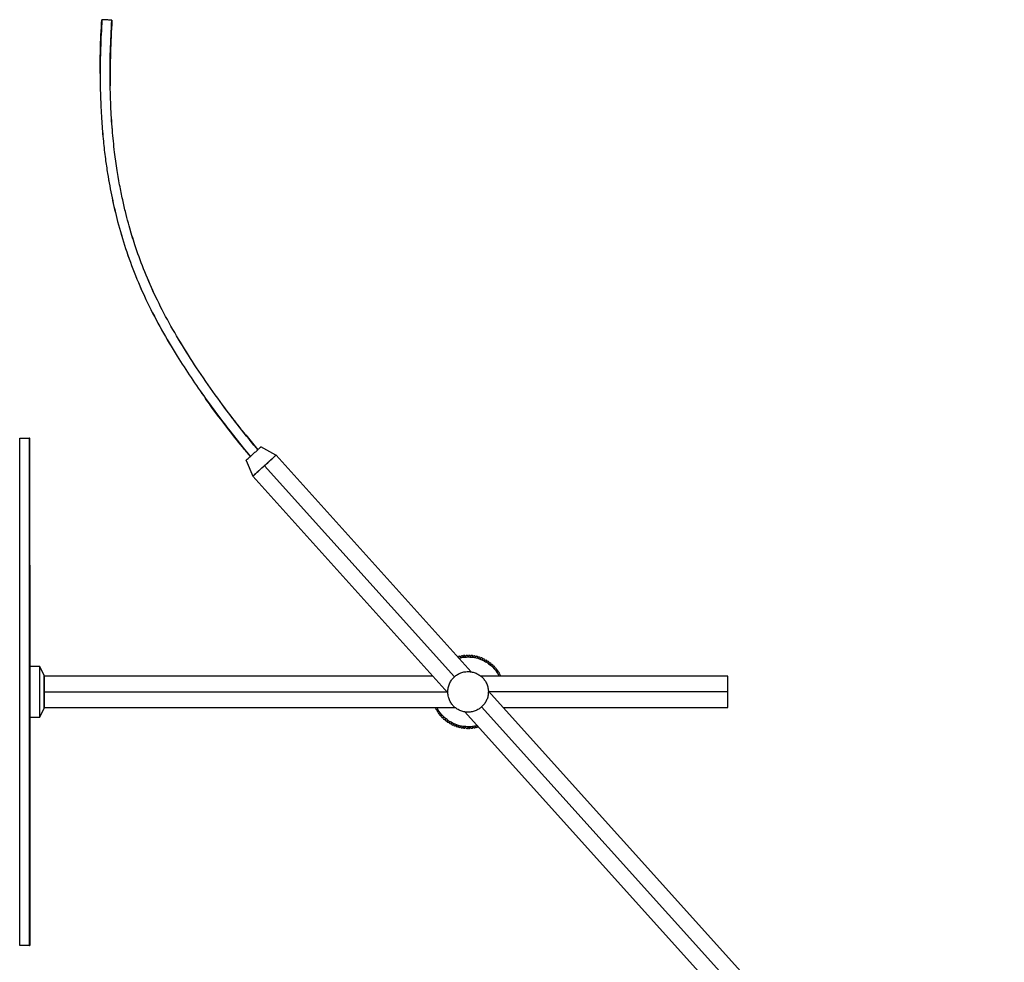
# Paper-space layout '_Izquierda' of a CAD drawing. Header units: millimetres. Extents: x -705 to -109, y 3460 to 4284.
# Tile 2 of 2: x -705 to -220, y 3820 to 4284. Entities that reach past the tile are written whole.
import ezdxf

# ---------------------------------------------------------------- set-up
doc = ezdxf.new("R2010")
doc.units = ezdxf.units.MM

psp = doc.layouts.new('_Izquierda')

# ---------------------------------------------------------------- linework, layer by layer
at = {"color": 7, "linetype": 'Continuous', "lineweight": 25}
for p, q in [((-664.59, 4284.14), (-664.72, 4281.17)), ((-664.63, 4284.15), (-664.59, 4284.15)), ((-660.16, 4273.22), (-659.68, 4283.84)), ((-659.68, 4283.85), (-659.64, 4283.85)), ((-705.1, 4077.91), (-700.3, 4077.91)), ((-593.64, 4079.53), (-587.72, 4072.22)), ((-578.81, 4069.48), (-586.17, 4073.62)), ((-593.54, 4066.98), (-590.23, 4059.2)), ((-482.57, 3962.79), (-578.71, 4069.57)), ((-490.79, 3960.34), (-584.47, 4064.38)), ((-590.23, 4059.2), (-494.06, 3952.39)), ((-695.1, 3965.41), (-700.1, 3965.41)), ((-693.1, 3960.91), (-695.1, 3965.41)), ((-501.51, 3960.66), (-693.11, 3960.66)), ((-356.1, 3960.66), (-477.78, 3960.66)), ((-693.1, 3959.31), (-692.89, 3959.66)), ((-693.1, 3952.91), (-494.53, 3952.91)), ((-231.09, 3683.49), (-474.14, 3953.43)), ((-356.1, 3952.91), (-473.67, 3952.91)), ((-692.89, 3946.16), (-693.1, 3946.51)), ((-695.1, 3940.41), (-693.1, 3944.91)), ((-693.1, 3945.16), (-490.42, 3945.16)), ((-485.63, 3943.03), (-225.55, 3654.18)), ((-477.41, 3945.48), (-219.79, 3659.37)), ((-466.69, 3945.16), (-356.1, 3945.16)), ((-700.1, 3940.41), (-695.1, 3940.41)), ((-700.3, 3827.91), (-705.1, 3827.91))]:
    psp.add_line(p, q, dxfattribs=at)
for points, knots in [([(-664.59, 4284.16), (-664.83, 4279.45), (-665.31, 4270.39), (-665.5, 4257.32), (-665.31, 4245.33), (-664.76, 4234.43), (-663.94, 4224.64), (-662.95, 4216.09), (-661.88, 4208.75), (-660.78, 4202.36), (-659.61, 4196.42), (-658.31, 4190.59), (-656.23, 4182.21), (-653, 4171.28), (-648.11, 4157.87), (-642.18, 4144.5), (-635.26, 4131.3), (-628.01, 4119.06), (-620.7, 4107.79), (-613.54, 4097.48), (-606.18, 4087.48), (-598.82, 4078.02), (-593.91, 4071.87), (-591.43, 4068.94), (-591.4, 4068.9)], [0, 0, 0, 0, 0.0603166, 0.1160814, 0.1672509, 0.213806, 0.2557379, 0.2930379, 0.3239509, 0.3507422, 0.3760209, 0.4015043, 0.4272081, 0.4865368, 0.5473598, 0.6098172, 0.6737057, 0.7381825, 0.7918622, 0.8457491, 0.8990831, 0.9508514, 0.9993703, 1, 1, 1, 1]), ([(-665.43, 4257.66), (-665.42, 4261.45), (-665.39, 4270.29), (-664.91, 4279.11), (-664.63, 4284.15)], [0, 0, 0, 0, 0.428744, 1, 1, 1, 1]), ([(-659.73, 4283.86), (-659.75, 4283.87), (-659.82, 4283.88), (-660.33, 4283.92), (-661.15, 4283.98), (-662.13, 4284.04), (-663.11, 4284.1), (-663.93, 4284.14), (-664.45, 4284.16), (-664.51, 4284.15), (-664.54, 4284.15)], [0, 0, 0, 0, 0.07425, 0.216189, 0.358128, 0.50006, 0.641984, 0.783916, 0.925867, 1, 1, 1, 1]), ([(-587.74, 4072.2), (-587.97, 4072.48), (-591.48, 4076.61), (-598.12, 4085.05), (-607.67, 4097.66), (-616.69, 4110.56), (-624.99, 4123.49), (-632.35, 4136.18), (-638.77, 4148.79), (-644.08, 4161.11), (-647.56, 4170.78), (-649.8, 4177.87), (-651.24, 4182.83), (-652.72, 4188.38), (-654.24, 4194.77), (-655.74, 4202.03), (-657.15, 4210.16), (-658.45, 4219.51), (-659.53, 4230.13), (-660.28, 4242.1), (-660.6, 4255.11), (-660.45, 4269.15), (-659.94, 4278.84), (-659.68, 4283.86)], [0, 0, 0, 0, 0.004659, 0.070722, 0.139893, 0.210791, 0.275765, 0.339956, 0.401846, 0.45996, 0.514548, 0.535483, 0.556875, 0.581739, 0.610268, 0.642439, 0.678241, 0.717671, 0.76525, 0.817256, 0.873713, 0.934634, 1, 1, 1, 1]), ([(-594.18, 4080.19), (-595.42, 4081.73), (-600.01, 4087.42), (-607.63, 4097.64), (-616.68, 4110.53), (-624.98, 4123.46), (-632.34, 4136.16), (-638.77, 4148.77), (-644.08, 4161.09), (-647.55, 4170.75), (-649.79, 4177.85), (-651.24, 4182.8), (-652.72, 4188.35), (-654.24, 4194.75), (-655.74, 4202.01), (-657.15, 4210.14), (-658.45, 4219.49), (-659.53, 4230.11), (-660.29, 4242.08), (-660.57, 4255.09), (-660.57, 4264.12), (-660.36, 4268.8), (-660.36, 4268.81)], [0, 0, 0, 0, 0.029145, 0.106933, 0.186622, 0.259637, 0.331762, 0.401291, 0.466579, 0.52791, 0.55143, 0.575469, 0.603409, 0.635467, 0.671618, 0.711846, 0.756153, 0.809614, 0.86805, 0.931486, 0.999937, 1, 1, 1, 1]), ([(-665.44, 4256.96), (-665.44, 4256.96), (-665.5, 4252.95), (-665.28, 4245.31), (-664.77, 4234.41), (-663.94, 4224.61), (-662.95, 4216.07), (-661.88, 4208.72), (-660.78, 4202.33), (-659.6, 4196.39), (-658.31, 4190.56), (-656.22, 4182.18), (-652.99, 4171.24), (-648.1, 4157.84), (-642.17, 4144.46), (-635.24, 4131.26), (-627.99, 4119.02), (-620.68, 4107.75), (-613.51, 4097.43), (-606.14, 4087.42), (-598.77, 4077.95), (-593.87, 4071.82), (-591.42, 4068.91), (-591.41, 4068.9)], [0, 0, 0, 0, 0.000091, 0.057992, 0.110671, 0.158118, 0.200325, 0.235303, 0.265618, 0.294222, 0.323058, 0.352143, 0.419276, 0.488099, 0.55877, 0.631061, 0.704018, 0.764765, 0.825767, 0.886165, 0.944812, 0.999768, 1, 1, 1, 1]), ([(-591.42, 4068.89), (-592.72, 4070.46), (-596.66, 4075.2), (-603.2, 4083.55), (-609.26, 4091.49), (-612.63, 4096.28), (-613.45, 4097.45)], [0, 0, 0, 0, 0.169494, 0.513101, 0.881483, 1, 1, 1, 1]), ([(-705.1, 3827.91), (-705.1, 3827.91), (-705.1, 3828.07), (-705.1, 3828.76), (-705.1, 3829.28), (-705.1, 3830.71), (-705.1, 3831.62), (-705.1, 3833.85), (-705.1, 3835.16), (-705.1, 3838.21), (-705.1, 3839.94), (-705.1, 3843.81), (-705.1, 3845.95), (-705.1, 3850.62), (-705.1, 3853.15), (-705.1, 3858.58), (-705.1, 3861.47), (-705.1, 3867.57), (-705.1, 3870.78), (-705.1, 3877.46), (-705.1, 3880.94), (-705.1, 3888.08), (-705.1, 3891.76), (-705.1, 3899.24), (-705.1, 3903.05), (-705.1, 3910.74), (-705.1, 3914.63), (-705.1, 3922.4), (-705.1, 3926.29), (-705.1, 3934.03), (-705.1, 3937.88), (-705.1, 3945.48), (-705.1, 3949.23), (-705.1, 3956.59), (-705.1, 3960.34), (-705.1, 3967.94), (-705.1, 3971.79), (-705.1, 3979.52), (-705.1, 3983.42), (-705.1, 3991.19), (-705.1, 3995.07), (-705.1, 4002.77), (-705.1, 4006.58), (-705.1, 4014.06), (-705.1, 4017.74), (-705.1, 4024.88), (-705.1, 4028.36), (-705.1, 4035.04), (-705.1, 4038.25), (-705.1, 4044.35), (-705.1, 4047.24), (-705.1, 4052.67), (-705.1, 4055.2), (-705.1, 4059.87), (-705.1, 4062.01), (-705.1, 4065.88), (-705.1, 4067.61), (-705.1, 4070.66), (-705.1, 4071.97), (-705.1, 4074.2), (-705.1, 4075.11), (-705.1, 4076.54), (-705.1, 4077.06), (-705.1, 4077.75), (-705.1, 4077.91), (-705.1, 4077.91)], [0, 0, 0, 0, 0.03125, 0.03125, 0.0625, 0.0625, 0.09375, 0.09375, 0.125, 0.125, 0.15625, 0.15625, 0.1875, 0.1875, 0.21875, 0.21875, 0.25, 0.25, 0.28125, 0.28125, 0.3125, 0.3125, 0.34375, 0.34375, 0.375, 0.375, 0.40625, 0.40625, 0.4375, 0.4375, 0.46875, 0.46875, 0.5, 0.5, 0.53125, 0.53125, 0.5625, 0.5625, 0.59375, 0.59375, 0.625, 0.625, 0.65625, 0.65625, 0.6875, 0.6875, 0.71875, 0.71875, 0.75, 0.75, 0.78125, 0.78125, 0.8125, 0.8125, 0.84375, 0.84375, 0.875, 0.875, 0.90625, 0.90625, 0.9375, 0.9375, 0.96875, 0.96875, 1, 1, 1, 1]), ([(-700.16, 4077.85), (-700.17, 4077.86), (-700.19, 4077.88), (-700.23, 4077.9), (-700.26, 4077.91), (-700.29, 4077.91), (-700.3, 4077.91)], [0, 0, 0, 0, 0.2627182, 0.519977, 0.7669677, 1, 1, 1, 1]), ([(-700.3, 4015.41), (-700.3, 4019.92), (-700.3, 4024.34), (-700.3, 4032.88), (-700.3, 4037), (-700.3, 4044.79), (-700.3, 4048.46), (-700.3, 4055.26), (-700.3, 4058.37), (-700.3, 4063.95), (-700.3, 4066.42), (-700.3, 4070.64), (-700.3, 4072.4), (-700.3, 4075.19), (-700.3, 4076.22), (-700.3, 4077.58), (-700.3, 4077.91), (-700.3, 4077.91)], [0, 0, 0, 0, 0.125, 0.125, 0.25, 0.25, 0.375, 0.375, 0.5, 0.5, 0.625, 0.625, 0.75, 0.75, 0.875, 0.875, 1, 1, 1, 1]), ([(-700.1, 4015.31), (-700.1, 4019.81), (-700.1, 4024.23), (-700.1, 4032.75), (-700.1, 4036.86), (-700.1, 4044.64), (-700.1, 4048.31), (-700.1, 4055.09), (-700.1, 4058.2), (-700.1, 4063.78), (-700.1, 4066.24), (-700.1, 4070.46), (-700.1, 4072.21), (-700.1, 4075), (-700.1, 4076.03), (-700.1, 4077.38), (-700.1, 4077.71), (-700.1, 4077.71)], [0, 0, 0, 0, 0.125, 0.125, 0.25, 0.25, 0.375, 0.375, 0.5, 0.5, 0.625, 0.625, 0.75, 0.75, 0.875, 0.875, 1, 1, 1, 1]), ([(-593.54, 4066.98), (-593.49, 4067.03), (-593.38, 4067.12), (-592.52, 4067.9), (-591.26, 4069.03), (-589.82, 4070.33), (-588.38, 4071.63), (-587.14, 4072.74), (-586.37, 4073.44), (-586.27, 4073.53), (-586.23, 4073.56)], [0, 0, 0, 0, 0.127481, 0.265466, 0.40345, 0.530931, 0.658413, 0.796397, 0.934382, 1, 1, 1, 1]), ([(-590.23, 4059.2), (-590.15, 4059.27), (-589.98, 4059.42), (-588.65, 4060.62), (-586.7, 4062.37), (-584.47, 4064.38), (-582.23, 4066.4), (-580.31, 4068.13), (-579.11, 4069.21), (-578.96, 4069.35), (-578.91, 4069.39)], [0, 0, 0, 0, 0.127483, 0.265469, 0.403455, 0.530937, 0.65842, 0.796406, 0.934392, 1, 1, 1, 1]), ([(-578.71, 4069.57), (-578.71, 4069.57), (-578.74, 4069.54), (-578.87, 4069.42), (-578.98, 4069.33), (-579.26, 4069.08), (-579.43, 4068.92), (-579.87, 4068.53), (-580.12, 4068.3), (-580.68, 4067.8), (-580.99, 4067.52), (-581.65, 4066.92), (-582, 4066.61), (-582.71, 4065.97), (-583.07, 4065.65), (-583.78, 4065), (-584.13, 4064.69), (-584.47, 4064.38)], [0, 0, 0, 0, 0.125, 0.125, 0.25, 0.25, 0.375, 0.375, 0.5, 0.5, 0.625, 0.625, 0.75, 0.75, 0.875, 0.875, 1, 1, 1, 1]), ([(-584.47, 4064.38), (-584.81, 4064.08), (-585.16, 4063.76), (-585.88, 4063.12), (-586.24, 4062.79), (-586.95, 4062.15), (-587.29, 4061.84), (-587.95, 4061.25), (-588.26, 4060.97), (-588.82, 4060.46), (-589.08, 4060.23), (-589.51, 4059.85), (-589.69, 4059.69), (-589.97, 4059.43), (-590.07, 4059.34), (-590.2, 4059.22), (-590.23, 4059.2), (-590.23, 4059.2)], [0, 0, 0, 0, 0.125, 0.125, 0.25, 0.25, 0.375, 0.375, 0.5, 0.5, 0.625, 0.625, 0.75, 0.75, 0.875, 0.875, 1, 1, 1, 1]), ([(-700.3, 3827.91), (-700.3, 3827.91), (-700.3, 3828.24), (-700.3, 3829.59), (-700.3, 3830.63), (-700.3, 3833.42), (-700.3, 3835.18), (-700.3, 3839.4), (-700.3, 3841.87), (-700.3, 3847.45), (-700.3, 3850.56), (-700.3, 3857.36), (-700.3, 3861.03), (-700.3, 3868.82), (-700.3, 3872.94), (-700.3, 3881.48), (-700.3, 3885.9), (-700.3, 3894.92), (-700.3, 3899.67), (-700.3, 3909.57), (-700.3, 3914.72), (-700.3, 3925.3), (-700.3, 3930.73), (-700.3, 3941.75), (-700.3, 3947.33), (-700.3, 3958.49), (-700.3, 3964.07), (-700.3, 3975.09), (-700.3, 3980.52), (-700.3, 3991.1), (-700.3, 3996.25), (-700.3, 4006.15), (-700.3, 4010.9), (-700.3, 4015.41)], [0, 0, 0, 0, 0.0625, 0.0625, 0.125, 0.125, 0.1875, 0.1875, 0.25, 0.25, 0.3125, 0.3125, 0.375, 0.375, 0.4375, 0.4375, 0.5, 0.5, 0.5625, 0.5625, 0.625, 0.625, 0.6875, 0.6875, 0.75, 0.75, 0.8125, 0.8125, 0.875, 0.875, 0.9375, 0.9375, 1, 1, 1, 1]), ([(-700.16, 4015.38), (-700.16, 4012.44), (-700.16, 4006.47), (-700.16, 3996.9), (-700.16, 3986.8), (-700.16, 3976.19), (-700.16, 3965.25), (-700.16, 3954.1), (-700.16, 3942.87), (-700.16, 3931.64), (-700.16, 3920.46), (-700.16, 3909.49), (-700.16, 3898.87), (-700.16, 3888.8), (-700.16, 3879.38), (-700.16, 3870.75), (-700.16, 3862.95), (-700.16, 3856.02), (-700.16, 3849.92), (-700.16, 3844.56), (-700.16, 3839.87), (-700.16, 3835.81), (-700.16, 3832.5), (-700.16, 3829.97), (-700.16, 3828.48), (-700.16, 3827.84), (-700.16, 3828), (-700.16, 3828.02)], [0, 0, 0, 0, 0.038425, 0.078021, 0.118699, 0.160353, 0.202853, 0.245277, 0.288222, 0.331521, 0.375, 0.419267, 0.463346, 0.50705, 0.550205, 0.59265, 0.633504, 0.673411, 0.712271, 0.749999, 0.788424, 0.82802, 0.868699, 0.910352, 0.952853, 0.995276, 1, 1, 1, 1]), ([(-700.1, 3828.11), (-700.1, 3828.11), (-700.1, 3828.44), (-700.1, 3829.79), (-700.1, 3830.82), (-700.1, 3833.61), (-700.1, 3835.36), (-700.1, 3839.58), (-700.1, 3842.04), (-700.1, 3847.62), (-700.1, 3850.73), (-700.1, 3857.51), (-700.1, 3861.18), (-700.1, 3868.96), (-700.1, 3873.06), (-700.1, 3881.59), (-700.1, 3886.01), (-700.1, 3895.01), (-700.1, 3899.76), (-700.1, 3909.64), (-700.1, 3914.78), (-700.1, 3925.34), (-700.1, 3930.77), (-700.1, 3941.76), (-700.1, 3947.34), (-700.1, 3958.48), (-700.1, 3964.06), (-700.1, 3975.05), (-700.1, 3980.48), (-700.1, 3991.04), (-700.1, 3996.18), (-700.1, 4006.06), (-700.1, 4010.81), (-700.1, 4015.31)], [0, 0, 0, 0, 0.0625, 0.0625, 0.125, 0.125, 0.1875, 0.1875, 0.25, 0.25, 0.3125, 0.3125, 0.375, 0.375, 0.4375, 0.4375, 0.5, 0.5, 0.5625, 0.5625, 0.625, 0.625, 0.6875, 0.6875, 0.75, 0.75, 0.8125, 0.8125, 0.875, 0.875, 0.9375, 0.9375, 1, 1, 1, 1]), ([(-488.79, 3970.29), (-488.81, 3970.15), (-488.83, 3969.97), (-488.84, 3969.8), (-488.85, 3969.76)], [0, 0, 0, 0, 0.800816, 1, 1, 1, 1]), ([(-488.55, 3969.43), (-488.11, 3969.57), (-486.67, 3970.02), (-484.09, 3970.17), (-480.89, 3969.91), (-477.69, 3968.98), (-474.6, 3967.39), (-471.88, 3965.14), (-469.91, 3962.85), (-469.13, 3961.22), (-468.86, 3960.66)], [0, 0, 0, 0, 0.058687, 0.192927, 0.327166, 0.469447, 0.617642, 0.768983, 0.920323, 1, 1, 1, 1]), ([(-695.1, 3940.41), (-695.1, 3940.41), (-695.1, 3940.48), (-695.1, 3940.76), (-695.1, 3940.98), (-695.1, 3941.59), (-695.1, 3941.98), (-695.1, 3942.91), (-695.1, 3943.46), (-695.1, 3944.68), (-695.1, 3945.35), (-695.1, 3946.78), (-695.1, 3947.54), (-695.1, 3949.08), (-695.1, 3949.86), (-695.1, 3951.41), (-695.1, 3952.17), (-695.1, 3953.65), (-695.1, 3954.41), (-695.1, 3955.96), (-695.1, 3956.74), (-695.1, 3958.28), (-695.1, 3959.04), (-695.1, 3960.46), (-695.1, 3961.14), (-695.1, 3962.36), (-695.1, 3962.9), (-695.1, 3963.84), (-695.1, 3964.23), (-695.1, 3964.84), (-695.1, 3965.06), (-695.1, 3965.34), (-695.1, 3965.41), (-695.1, 3965.41)], [0, 0, 0, 0, 0.0625, 0.0625, 0.125, 0.125, 0.1875, 0.1875, 0.25, 0.25, 0.3125, 0.3125, 0.375, 0.375, 0.4375, 0.4375, 0.5, 0.5, 0.5625, 0.5625, 0.625, 0.625, 0.6875, 0.6875, 0.75, 0.75, 0.8125, 0.8125, 0.875, 0.875, 0.9375, 0.9375, 1, 1, 1, 1]), ([(-693.1, 3944.91), (-693.1, 3944.91), (-693.1, 3944.95), (-693.1, 3945.13), (-693.1, 3945.28), (-693.1, 3945.67), (-693.1, 3945.91), (-693.1, 3946.51), (-693.1, 3946.86), (-693.1, 3947.64), (-693.1, 3948.07), (-693.1, 3948.99), (-693.1, 3949.47), (-693.1, 3950.46), (-693.1, 3950.96), (-693.1, 3951.95), (-693.1, 3952.44), (-693.1, 3953.38), (-693.1, 3953.87), (-693.1, 3954.86), (-693.1, 3955.36), (-693.1, 3956.35), (-693.1, 3956.83), (-693.1, 3957.74), (-693.1, 3958.18), (-693.1, 3958.96), (-693.1, 3959.31), (-693.1, 3959.9), (-693.1, 3960.15), (-693.1, 3960.54), (-693.1, 3960.68), (-693.1, 3960.87), (-693.1, 3960.91), (-693.1, 3960.91)], [0, 0, 0, 0, 0.0625, 0.0625, 0.125, 0.125, 0.1875, 0.1875, 0.25, 0.25, 0.3125, 0.3125, 0.375, 0.375, 0.4375, 0.4375, 0.5, 0.5, 0.5625, 0.5625, 0.625, 0.625, 0.6875, 0.6875, 0.75, 0.75, 0.8125, 0.8125, 0.875, 0.875, 0.9375, 0.9375, 1, 1, 1, 1]), ([(-693.1, 3960.66), (-693.1, 3960.66), (-693.1, 3960.62), (-693.1, 3960.44), (-693.1, 3960.3), (-693.1, 3959.93), (-693.1, 3959.69), (-693.1, 3959.11), (-693.1, 3958.77), (-693.1, 3958.01), (-693.1, 3957.59), (-693.1, 3956.71), (-693.1, 3956.24), (-693.1, 3955.29), (-693.1, 3954.8), (-693.1, 3953.84), (-693.1, 3953.37), (-693.1, 3952.91)], [0, 0, 0, 0, 0.125, 0.125, 0.25, 0.25, 0.375, 0.375, 0.5, 0.5, 0.625, 0.625, 0.75, 0.75, 0.875, 0.875, 1, 1, 1, 1]), ([(-477.41, 3945.48), (-477.85, 3945.08), (-478.34, 3944.71), (-479.41, 3944.06), (-479.99, 3943.77), (-481.24, 3943.31), (-481.89, 3943.13), (-483.24, 3942.92), (-483.93, 3942.89), (-485.31, 3942.96), (-486, 3943.07), (-487.32, 3943.42), (-487.95, 3943.66), (-489.14, 3944.25), (-489.69, 3944.59), (-490.69, 3945.36), (-491.14, 3945.78), (-491.93, 3946.66), (-492.3, 3947.15), (-492.96, 3948.22), (-493.24, 3948.8), (-493.7, 3950.04), (-493.88, 3950.7), (-494.09, 3952.05), (-494.12, 3952.74), (-494.05, 3954.12), (-493.94, 3954.81), (-493.59, 3956.13), (-493.35, 3956.76), (-492.76, 3957.95), (-492.42, 3958.5), (-491.65, 3959.5), (-491.23, 3959.95), (-490.79, 3960.34)], [0, 0, 0, 0, 0.0625, 0.0625, 0.125, 0.125, 0.1875, 0.1875, 0.25, 0.25, 0.3125, 0.3125, 0.375, 0.375, 0.4375, 0.4375, 0.5, 0.5, 0.5625, 0.5625, 0.625, 0.625, 0.6875, 0.6875, 0.75, 0.75, 0.8125, 0.8125, 0.875, 0.875, 0.9375, 0.9375, 1, 1, 1, 1]), ([(-490.79, 3960.34), (-490.35, 3960.74), (-489.87, 3961.11), (-488.79, 3961.76), (-488.21, 3962.05), (-486.97, 3962.51), (-486.31, 3962.69), (-484.96, 3962.9), (-484.27, 3962.93), (-482.89, 3962.86), (-482.2, 3962.75), (-480.88, 3962.4), (-480.25, 3962.16), (-479.06, 3961.57), (-478.51, 3961.22), (-477.51, 3960.46), (-477.06, 3960.04), (-476.28, 3959.16), (-475.91, 3958.67), (-475.25, 3957.6), (-474.96, 3957.02), (-474.5, 3955.78), (-474.32, 3955.12), (-474.11, 3953.77), (-474.08, 3953.08), (-474.15, 3951.7), (-474.26, 3951.01), (-474.61, 3949.69), (-474.85, 3949.06), (-475.44, 3947.87), (-475.79, 3947.32), (-476.55, 3946.32), (-476.97, 3945.87), (-477.41, 3945.48)], [0, 0, 0, 0, 0.0625, 0.0625, 0.125, 0.125, 0.1875, 0.1875, 0.25, 0.25, 0.3125, 0.3125, 0.375, 0.375, 0.4375, 0.4375, 0.5, 0.5, 0.5625, 0.5625, 0.625, 0.625, 0.6875, 0.6875, 0.75, 0.75, 0.8125, 0.8125, 0.875, 0.875, 0.9375, 0.9375, 1, 1, 1, 1]), ([(-468.4, 3960.66), (-468.36, 3960.71), (-468.24, 3960.84), (-468.12, 3960.97), (-468.05, 3961.05)], [0, 0, 0, 0, 0.369914, 1, 1, 1, 1]), ([(-356.1, 3952.91), (-356.1, 3953.37), (-356.1, 3953.84), (-356.1, 3954.8), (-356.1, 3955.29), (-356.1, 3956.24), (-356.1, 3956.71), (-356.1, 3957.59), (-356.1, 3958.01), (-356.1, 3958.77), (-356.1, 3959.11), (-356.1, 3959.69), (-356.1, 3959.93), (-356.1, 3960.3), (-356.1, 3960.44), (-356.1, 3960.62), (-356.1, 3960.66), (-356.1, 3960.66)], [0, 0, 0, 0, 0.125, 0.125, 0.25, 0.25, 0.375, 0.375, 0.5, 0.5, 0.625, 0.625, 0.75, 0.75, 0.875, 0.875, 1, 1, 1, 1]), ([(-693.1, 3952.91), (-693.1, 3952.45), (-693.1, 3951.98), (-693.1, 3951.02), (-693.1, 3950.53), (-693.1, 3949.58), (-693.1, 3949.11), (-693.1, 3948.23), (-693.1, 3947.81), (-693.1, 3947.05), (-693.1, 3946.71), (-693.1, 3946.13), (-693.1, 3945.89), (-693.1, 3945.51), (-693.1, 3945.38), (-693.1, 3945.2), (-693.1, 3945.16), (-693.1, 3945.16)], [0, 0, 0, 0, 0.125, 0.125, 0.25, 0.25, 0.375, 0.375, 0.5, 0.5, 0.625, 0.625, 0.75, 0.75, 0.875, 0.875, 1, 1, 1, 1]), ([(-356.1, 3945.16), (-356.1, 3945.16), (-356.1, 3945.2), (-356.1, 3945.38), (-356.1, 3945.51), (-356.1, 3945.89), (-356.1, 3946.13), (-356.1, 3946.71), (-356.1, 3947.05), (-356.1, 3947.81), (-356.1, 3948.23), (-356.1, 3949.11), (-356.1, 3949.58), (-356.1, 3950.53), (-356.1, 3951.02), (-356.1, 3951.98), (-356.1, 3952.45), (-356.1, 3952.91)], [0, 0, 0, 0, 0.125, 0.125, 0.25, 0.25, 0.375, 0.375, 0.5, 0.5, 0.625, 0.625, 0.75, 0.75, 0.875, 0.875, 1, 1, 1, 1]), ([(-499.8, 3945.16), (-499.84, 3945.11), (-499.96, 3944.98), (-500.08, 3944.85), (-500.15, 3944.77)], [0, 0, 0, 0, 0.369914, 1, 1, 1, 1]), ([(-479.62, 3936.35), (-479.72, 3936.32), (-481.12, 3935.75), (-484.13, 3935.62), (-488.43, 3936.07), (-492.68, 3937.76), (-496.34, 3940.63), (-498.63, 3943.25), (-499.27, 3944.94), (-499.35, 3945.16)], [0, 0, 0, 0, 0.013018, 0.193658, 0.374298, 0.567984, 0.768918, 0.969853, 1, 1, 1, 1]), ([(-479.41, 3935.53), (-479.39, 3935.67), (-479.38, 3935.85), (-479.36, 3936.02), (-479.35, 3936.06)], [0, 0, 0, 0, 0.800816, 1, 1, 1, 1]), ([(-700.3, 3827.91), (-700.29, 3827.91), (-700.26, 3827.91), (-700.23, 3827.92), (-700.19, 3827.94), (-700.17, 3827.96), (-700.16, 3827.97)], [0, 0, 0, 0, 0.233032, 0.480023, 0.737282, 1, 1, 1, 1])]:
    psp.add_open_spline(points, degree=3, knots=knots, dxfattribs=at)
for points in [[(-659.64, 4283.85), (-660.29, 4273.13), (-660.61, 4262.38), (-660.44, 4251.63)], [(-700.16, 4015.38), (-700.2, 4015.4), (-700.25, 4015.41), (-700.3, 4015.41)], [(-700.1, 4015.31), (-700.1, 4015.34), (-700.12, 4015.36), (-700.16, 4015.38)], [(-488.12, 3970.46), (-488.34, 3970.4), (-488.57, 3970.35), (-488.79, 3970.29)], [(-487.7, 3969.83), (-487.84, 3970.04), (-487.98, 3970.25), (-488.12, 3970.46)], [(-487.57, 3970.57), (-487.61, 3970.32), (-487.66, 3970.08), (-487.7, 3969.83)], [(-486.88, 3970.69), (-487.11, 3970.66), (-487.34, 3970.62), (-487.57, 3970.57)], [(-486.51, 3970.04), (-486.63, 3970.26), (-486.76, 3970.47), (-486.88, 3970.69)], [(-486.33, 3970.77), (-486.39, 3970.53), (-486.45, 3970.28), (-486.51, 3970.04)], [(-485.64, 3970.84), (-485.87, 3970.82), (-486.1, 3970.8), (-486.33, 3970.77)], [(-485.31, 3970.17), (-485.42, 3970.39), (-485.53, 3970.62), (-485.64, 3970.84)], [(-485.08, 3970.88), (-485.16, 3970.64), (-485.23, 3970.4), (-485.31, 3970.17)], [(-484.38, 3970.91), (-484.61, 3970.9), (-484.85, 3970.9), (-485.08, 3970.88)], [(-484.1, 3970.21), (-484.19, 3970.44), (-484.29, 3970.67), (-484.38, 3970.91)], [(-483.82, 3970.91), (-483.92, 3970.67), (-484.01, 3970.44), (-484.1, 3970.21)], [(-483.12, 3970.88), (-483.36, 3970.9), (-483.59, 3970.9), (-483.82, 3970.91)], [(-482.89, 3970.17), (-482.97, 3970.4), (-483.05, 3970.64), (-483.12, 3970.88)], [(-482.57, 3970.84), (-482.68, 3970.62), (-482.79, 3970.39), (-482.89, 3970.17)], [(-481.87, 3970.77), (-482.1, 3970.8), (-482.33, 3970.82), (-482.57, 3970.84)], [(-481.69, 3970.04), (-481.75, 3970.28), (-481.81, 3970.53), (-481.87, 3970.77)], [(-481.32, 3970.69), (-481.45, 3970.47), (-481.57, 3970.26), (-481.69, 3970.04)], [(-480.63, 3970.57), (-480.86, 3970.62), (-481.09, 3970.66), (-481.32, 3970.69)], [(-480.5, 3969.83), (-480.55, 3970.08), (-480.59, 3970.32), (-480.63, 3970.57)], [(-480.09, 3970.46), (-480.23, 3970.25), (-480.37, 3970.04), (-480.5, 3969.83)], [(-479.41, 3970.29), (-479.63, 3970.35), (-479.86, 3970.4), (-480.09, 3970.46)], [(-479.33, 3969.54), (-479.36, 3969.79), (-479.38, 3970.04), (-479.41, 3970.29)], [(-478.87, 3970.13), (-479.03, 3969.93), (-479.18, 3969.74), (-479.33, 3969.54)], [(-478.21, 3969.92), (-478.43, 3969.99), (-478.65, 3970.07), (-478.87, 3970.13)], [(-478.18, 3969.17), (-478.19, 3969.42), (-478.2, 3969.67), (-478.21, 3969.92)], [(-477.68, 3969.73), (-477.85, 3969.54), (-478.02, 3969.35), (-478.18, 3969.17)], [(-477.04, 3969.47), (-477.25, 3969.56), (-477.47, 3969.64), (-477.68, 3969.73)], [(-477.06, 3968.72), (-477.05, 3968.96), (-477.05, 3969.21), (-477.04, 3969.47)], [(-476.53, 3969.24), (-476.71, 3969.06), (-476.89, 3968.89), (-477.06, 3968.72)], [(-475.9, 3968.93), (-476.11, 3969.04), (-476.31, 3969.14), (-476.53, 3969.24)], [(-475.98, 3968.19), (-475.95, 3968.43), (-475.93, 3968.68), (-475.9, 3968.93)], [(-475.4, 3968.67), (-475.6, 3968.51), (-475.79, 3968.35), (-475.98, 3968.19)], [(-474.8, 3968.32), (-475, 3968.44), (-475.2, 3968.56), (-475.4, 3968.67)], [(-474.93, 3967.58), (-474.89, 3967.83), (-474.85, 3968.07), (-474.8, 3968.32)], [(-474.33, 3968.02), (-474.53, 3967.88), (-474.73, 3967.73), (-474.93, 3967.58)], [(-473.75, 3967.63), (-473.94, 3967.77), (-474.13, 3967.9), (-474.33, 3968.02)], [(-473.93, 3966.91), (-473.87, 3967.15), (-473.81, 3967.39), (-473.75, 3967.63)], [(-473.3, 3967.31), (-473.51, 3967.17), (-473.72, 3967.04), (-473.93, 3966.91)], [(-472.75, 3966.88), (-472.93, 3967.02), (-473.11, 3967.17), (-473.3, 3967.31)], [(-472.98, 3966.16), (-472.9, 3966.4), (-472.82, 3966.64), (-472.75, 3966.88)], [(-472.32, 3966.52), (-472.54, 3966.4), (-472.76, 3966.28), (-472.98, 3966.16)], [(-471.8, 3966.05), (-471.97, 3966.21), (-472.14, 3966.36), (-472.32, 3966.52)], [(-472.08, 3965.36), (-471.99, 3965.58), (-471.89, 3965.82), (-471.8, 3966.05)], [(-471.4, 3965.66), (-471.63, 3965.56), (-471.86, 3965.46), (-472.08, 3965.36)], [(-470.91, 3965.16), (-471.07, 3965.33), (-471.23, 3965.5), (-471.4, 3965.66)], [(-471.24, 3964.49), (-471.13, 3964.71), (-471.02, 3964.93), (-470.91, 3965.16)], [(-470.54, 3964.74), (-470.78, 3964.66), (-471.01, 3964.57), (-471.24, 3964.49)], [(-470.09, 3964.21), (-470.24, 3964.39), (-470.39, 3964.57), (-470.54, 3964.74)], [(-470.47, 3963.56), (-470.34, 3963.78), (-470.22, 3963.99), (-470.09, 3964.21)], [(-469.75, 3963.77), (-469.99, 3963.7), (-470.23, 3963.63), (-470.47, 3963.56)], [(-469.76, 3962.58), (-469.62, 3962.79), (-469.48, 3963), (-469.34, 3963.21)], [(-469.02, 3962.74), (-469.27, 3962.69), (-469.52, 3962.64), (-469.76, 3962.58)], [(-469.34, 3963.21), (-469.47, 3963.4), (-469.61, 3963.58), (-469.75, 3963.77)], [(-469.12, 3961.56), (-468.96, 3961.76), (-468.81, 3961.95), (-468.65, 3962.15)], [(-468.37, 3961.67), (-468.62, 3961.63), (-468.87, 3961.6), (-469.12, 3961.56)], [(-468.65, 3962.15), (-468.77, 3962.35), (-468.9, 3962.55), (-469.02, 3962.74)], [(-468.05, 3961.05), (-468.15, 3961.26), (-468.26, 3961.46), (-468.37, 3961.67)], [(-500.15, 3944.77), (-500.05, 3944.56), (-499.94, 3944.36), (-499.83, 3944.15)], [(-499.83, 3944.15), (-499.58, 3944.19), (-499.33, 3944.22), (-499.08, 3944.26)], [(-499.08, 3944.26), (-499.24, 3944.06), (-499.39, 3943.87), (-499.55, 3943.67)], [(-499.55, 3943.67), (-499.43, 3943.47), (-499.31, 3943.27), (-499.18, 3943.08)], [(-499.18, 3943.08), (-498.93, 3943.13), (-498.69, 3943.18), (-498.44, 3943.23)], [(-498.44, 3943.23), (-498.58, 3943.03), (-498.72, 3942.82), (-498.87, 3942.61)], [(-498.87, 3942.61), (-498.73, 3942.42), (-498.6, 3942.23), (-498.46, 3942.05)], [(-498.46, 3942.05), (-498.21, 3942.12), (-497.97, 3942.19), (-497.73, 3942.26)], [(-497.73, 3942.26), (-497.86, 3942.04), (-497.98, 3941.83), (-498.11, 3941.61)], [(-498.11, 3941.61), (-497.97, 3941.43), (-497.82, 3941.25), (-497.66, 3941.07)], [(-497.66, 3941.07), (-497.43, 3941.16), (-497.19, 3941.25), (-496.96, 3941.33)], [(-496.96, 3941.33), (-497.07, 3941.11), (-497.18, 3940.89), (-497.29, 3940.66)], [(-497.29, 3940.66), (-497.13, 3940.49), (-496.97, 3940.32), (-496.8, 3940.16)], [(-496.8, 3940.16), (-496.57, 3940.26), (-496.35, 3940.36), (-496.12, 3940.46)], [(-496.12, 3940.46), (-496.21, 3940.23), (-496.31, 3940), (-496.4, 3939.77)], [(-496.4, 3939.77), (-496.23, 3939.61), (-496.06, 3939.45), (-495.88, 3939.3)], [(-495.88, 3939.3), (-495.66, 3939.42), (-495.44, 3939.54), (-495.22, 3939.66)], [(-495.22, 3939.66), (-495.3, 3939.42), (-495.38, 3939.18), (-495.46, 3938.94)], [(-495.46, 3938.94), (-495.28, 3938.8), (-495.09, 3938.65), (-494.91, 3938.51)], [(-494.91, 3938.51), (-494.69, 3938.65), (-494.48, 3938.78), (-494.27, 3938.91)], [(-494.27, 3938.91), (-494.33, 3938.67), (-494.39, 3938.43), (-494.45, 3938.18)], [(-494.45, 3938.18), (-494.26, 3938.05), (-494.07, 3937.92), (-493.88, 3937.79)], [(-493.88, 3937.79), (-493.67, 3937.94), (-493.47, 3938.09), (-493.27, 3938.24)], [(-493.27, 3938.24), (-493.31, 3937.99), (-493.36, 3937.75), (-493.4, 3937.5)], [(-493.4, 3937.5), (-493.2, 3937.38), (-493, 3937.26), (-492.8, 3937.15)], [(-492.8, 3937.15), (-492.6, 3937.31), (-492.41, 3937.47), (-492.22, 3937.63)], [(-492.22, 3937.63), (-492.25, 3937.39), (-492.28, 3937.14), (-492.3, 3936.89)], [(-492.3, 3936.89), (-492.1, 3936.78), (-491.89, 3936.68), (-491.68, 3936.58)], [(-491.68, 3936.58), (-491.5, 3936.76), (-491.32, 3936.93), (-491.14, 3937.1)], [(-491.14, 3937.1), (-491.15, 3936.86), (-491.16, 3936.61), (-491.17, 3936.35)], [(-491.17, 3936.35), (-490.95, 3936.26), (-490.74, 3936.18), (-490.52, 3936.09)], [(-490.52, 3936.09), (-490.35, 3936.28), (-490.18, 3936.47), (-490.02, 3936.65)], [(-490.02, 3936.65), (-490.01, 3936.4), (-490, 3936.15), (-489.99, 3935.9)], [(-489.99, 3935.9), (-489.77, 3935.83), (-489.55, 3935.75), (-489.33, 3935.69)], [(-489.33, 3935.69), (-489.18, 3935.89), (-489.02, 3936.08), (-488.87, 3936.28)], [(-488.87, 3936.28), (-488.84, 3936.03), (-488.82, 3935.78), (-488.79, 3935.53)], [(-488.12, 3935.36), (-487.98, 3935.57), (-487.84, 3935.78), (-487.7, 3935.99)], [(-487.7, 3935.99), (-487.66, 3935.74), (-487.61, 3935.5), (-487.57, 3935.25)], [(-480.63, 3935.25), (-480.59, 3935.5), (-480.55, 3935.74), (-480.5, 3935.99)], [(-480.5, 3935.99), (-480.37, 3935.78), (-480.23, 3935.57), (-480.09, 3935.36)], [(-488.79, 3935.53), (-488.57, 3935.47), (-488.34, 3935.42), (-488.12, 3935.36)], [(-487.57, 3935.25), (-487.34, 3935.2), (-487.11, 3935.16), (-486.88, 3935.13)], [(-486.88, 3935.13), (-486.76, 3935.34), (-486.63, 3935.56), (-486.51, 3935.78)], [(-486.51, 3935.78), (-486.45, 3935.54), (-486.39, 3935.29), (-486.33, 3935.05)], [(-486.33, 3935.05), (-486.1, 3935.02), (-485.87, 3934.99), (-485.64, 3934.98)], [(-485.64, 3934.98), (-485.53, 3935.2), (-485.42, 3935.43), (-485.31, 3935.65)], [(-485.31, 3935.65), (-485.23, 3935.41), (-485.16, 3935.18), (-485.08, 3934.94)], [(-485.08, 3934.94), (-484.85, 3934.92), (-484.61, 3934.92), (-484.38, 3934.91)], [(-484.38, 3934.91), (-484.29, 3935.15), (-484.19, 3935.38), (-484.1, 3935.61)], [(-484.1, 3935.61), (-484.01, 3935.38), (-483.92, 3935.15), (-483.82, 3934.91)], [(-483.82, 3934.91), (-483.59, 3934.92), (-483.36, 3934.92), (-483.12, 3934.94)], [(-483.12, 3934.94), (-483.05, 3935.18), (-482.97, 3935.41), (-482.89, 3935.65)], [(-482.89, 3935.65), (-482.79, 3935.43), (-482.68, 3935.2), (-482.57, 3934.98)], [(-482.57, 3934.98), (-482.33, 3934.99), (-482.1, 3935.02), (-481.87, 3935.05)], [(-481.87, 3935.05), (-481.81, 3935.29), (-481.75, 3935.54), (-481.69, 3935.78)], [(-481.69, 3935.78), (-481.57, 3935.56), (-481.45, 3935.34), (-481.32, 3935.13)], [(-481.32, 3935.13), (-481.09, 3935.16), (-480.86, 3935.2), (-480.63, 3935.25)], [(-480.09, 3935.36), (-479.86, 3935.42), (-479.63, 3935.47), (-479.41, 3935.53)]]:
    psp.add_open_spline(points, degree=3, dxfattribs=at)

doc.saveas('drawing.dxf')
